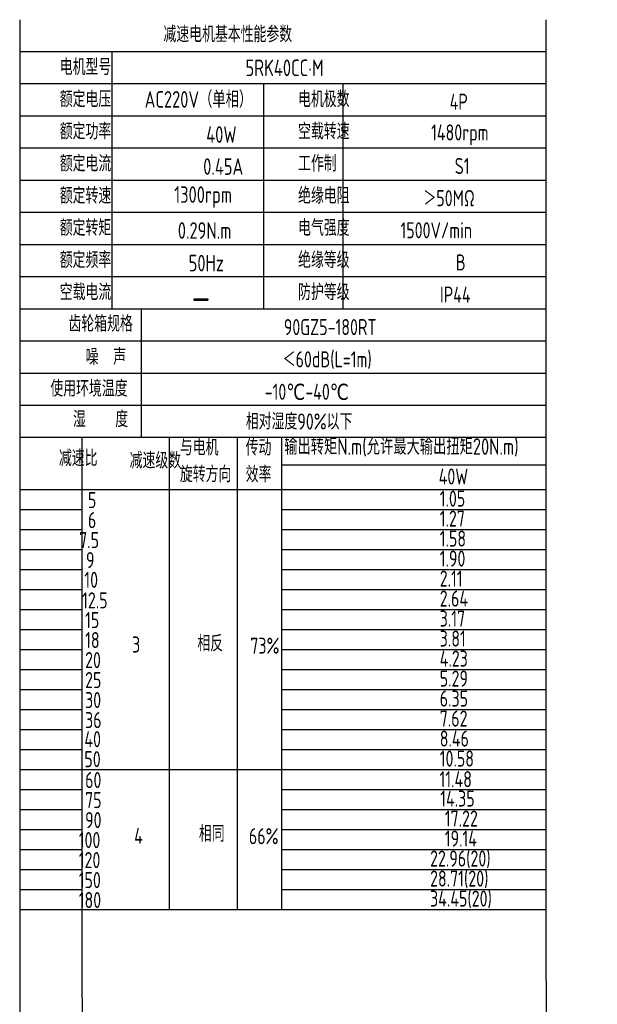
# Model space of a CAD drawing. Header units: inches. Extents: x 837 to 6223, y -2862 to 3098.
# Tile 117 of 139: x 4189 to 4471, y 2330 to 2811. Entities that reach past the tile are written whole.
import ezdxf

# ---------------------------------------------------------------- set-up
doc = ezdxf.new("R2010")
doc.units = ezdxf.units.IN
doc.header["$LTSCALE"] = 10
doc.header["$MEASUREMENT"] = 0
for name, color, linetype in [('1轮廓实线层', 7, 'Continuous'), ('2细线层', 4, 'Continuous'), ('6文字层', 3, 'Continuous')]:
    doc.layers.add(name, color=color, linetype=linetype)
doc.styles.add('PC_TEXTSTYLE', font='isocp.shx', dxfattribs={"width": 0.8, "bigfont": 'HZFS.SHX'})

msp = doc.modelspace()

# ---------------------------------------------------------------- linework, layer by layer
at = {"layer": '1轮廓实线层'}
for p, q in [((4189.22652, 2811.15996), (4189.22652, 2644.21938)), ((4189.22652, 2811.15996), (4189.22652, 2638.37406)), ((4446.17336, 2811.15996), (4446.17336, 2364.23465)), ((4189.22652, 2640.64778), (4189.22652, 2336.17349)), ((4189.22652, 2634.6774), (4189.22652, 2319.54212)), ((4189.22652, 2379.35408), (4189.22652, 2175.82255)), ((4189.22652, 2364.23465), (4189.22652, 2175.82255)), ((4446.17336, 2364.23465), (4446.48545, 2175.82256))]:
    msp.add_line(p, q, dxfattribs=at)
at = {"layer": '1轮廓实线层', "color": 4}
for p, q in [((4317.24985, 2593.62779), (4446.17336, 2593.62779)), ((4317.24985, 2581.61667), (4360.16498, 2581.61667))]:
    msp.add_line(p, q, dxfattribs=at)
at = {"layer": '2细线层'}
for p, q in [((4446.17336, 2795.45215), (4189.22652, 2795.45215)), ((4234.23469, 2795.45215), (4234.23469, 2669.78968)), ((4446.17336, 2779.74434), (4189.22652, 2779.74434)), ((4308.21635, 2779.74434), (4308.21635, 2669.78968)), ((4346.96064, 2779.74434), (4346.96064, 2669.78968)), ((4446.17336, 2764.03653), (4189.22652, 2764.03653)), ((4446.17336, 2748.32872), (4189.22652, 2748.32872)), ((4446.17336, 2732.62091), (4189.22652, 2732.62091)), ((4446.17336, 2716.9131), (4189.22652, 2716.9131)), ((4446.17336, 2701.2053), (4189.22652, 2701.2053)), ((4446.17336, 2685.49749), (4189.22652, 2685.49749)), ((4446.17336, 2669.78968), (4189.22652, 2669.78968)), ((4248.51442, 2669.78968), (4248.51442, 2606.95844)), ((4446.17336, 2654.08187), (4189.22652, 2654.08187)), ((4446.17336, 2638.37406), (4189.22652, 2638.37406)), ((4446.17336, 2638.37406), (4189.22652, 2638.37406)), ((4446.17336, 2622.66625), (4189.22652, 2622.66625)), ((4446.17336, 2622.66625), (4189.22652, 2622.66625)), ((4381.70975, 2606.95844), (4189.22652, 2606.95844)), ((4446.17336, 2606.95844), (4189.22652, 2606.95844)), ((4219.75279, 2347.12454), (4219.75279, 2606.95844)), ((4262.41017, 2376.43605), (4262.41017, 2606.95844)), ((4295.58275, 2376.43605), (4295.58275, 2606.95844)), ((4317.24985, 2376.43605), (4317.24985, 2606.95844)), ((4189.22652, 2581.61667), (4446.17336, 2581.61667)), ((4189.22652, 2571.84617), (4219.75279, 2571.84617)), ((4317.24985, 2571.84617), (4446.17336, 2571.84617)), ((4189.22652, 2562.07566), (4219.75279, 2562.07566)), ((4317.24985, 2562.07566), (4446.17336, 2562.07566)), ((4189.22652, 2552.30516), (4219.75279, 2552.30516)), ((4317.24985, 2552.30516), (4446.17336, 2552.30516)), ((4189.22652, 2542.53465), (4219.75279, 2542.53465)), ((4317.24985, 2542.53465), (4446.17336, 2542.53465)), ((4189.22652, 2532.76414), (4219.75279, 2532.76414)), ((4317.24985, 2532.76414), (4446.17336, 2532.76414)), ((4189.22652, 2522.99364), (4219.75279, 2522.99364)), ((4317.24985, 2522.99364), (4446.17336, 2522.99364)), ((4189.22652, 2513.22313), (4219.75279, 2513.22313)), ((4317.24985, 2513.22313), (4446.17336, 2513.22313)), ((4189.22652, 2503.45263), (4219.75279, 2503.45263)), ((4317.24985, 2503.45263), (4446.17336, 2503.45263)), ((4189.22652, 2493.68212), (4219.75279, 2493.68212)), ((4317.24985, 2493.68212), (4446.17336, 2493.68212)), ((4189.22652, 2483.91162), (4219.75279, 2483.91162)), ((4317.24985, 2483.91162), (4446.17336, 2483.91162)), ((4189.22652, 2474.14111), (4219.75279, 2474.14111)), ((4317.24985, 2474.14111), (4446.17336, 2474.14111)), ((4189.22652, 2464.37061), (4219.75279, 2464.37061)), ((4317.24985, 2464.37061), (4446.17336, 2464.37061)), ((4189.22652, 2454.6001), (4219.75279, 2454.6001)), ((4317.24985, 2454.6001), (4446.17336, 2454.6001)), ((4189.22652, 2444.82959), (4317.24985, 2444.82959)), ((4317.24985, 2444.82959), (4446.17336, 2444.82959)), ((4189.22652, 2435.05909), (4219.75279, 2435.05909)), ((4317.24985, 2435.05909), (4446.17336, 2435.05909)), ((4189.22652, 2425.28858), (4219.75279, 2425.28858)), ((4317.24985, 2425.28858), (4446.17336, 2425.28858)), ((4189.22652, 2415.51808), (4219.75279, 2415.51808)), ((4317.24985, 2415.51808), (4446.17336, 2415.51808)), ((4189.22652, 2405.74757), (4219.75279, 2405.74757)), ((4317.24985, 2405.74757), (4446.17336, 2405.74757)), ((4189.22652, 2395.97707), (4219.75279, 2395.97707)), ((4317.24985, 2395.97707), (4446.17336, 2395.97707)), ((4189.22652, 2386.20656), (4219.75279, 2386.20656)), ((4317.24985, 2386.20656), (4446.17336, 2386.20656)), ((4189.22652, 2376.43605), (4317.24985, 2376.43605)), ((4317.24985, 2376.43605), (4446.17336, 2376.43605)), ((4220.20372, 2175.82256), (4219.75279, 2347.12454))]:
    msp.add_line(p, q, dxfattribs=at)

# ---------------------------------------------------------------- texts
at = {"layer": '6文字层', "attachment_point": 1, "style": 'PC_TEXTSTYLE'}
for s, insert, char_height, width in [('{\\C3;减速电机基本性能参数}', (4259.41846, 2807.98901), 7.8539044, 91.6376662), ('{\\C3;         电机型号 }', (4176.46163, 2791.94018), 7.8539044, 91.6376662), ('\\pi25.593;{\\C3;      5RK40CC·M}', (4251.67744, 2791.69257), 8.100556, 112.3650494), ('{\\C3;         额定电压}', (4176.46163, 2776.23237), 7.8539044, 91.6376662), ('{\\C3;       AC220V（单相）}', (4224.30651, 2776.2666), 8.100556, 94.5155433), ('{\\C3;         电机极数}', (4292.83866, 2776.23237), 7.8539044, 91.6376662), ('{\\C3;         4P}', (4366.85771, 2775.02678), 7.8539044, 91.6376662), ('{\\C3;         额定功率}', (4176.46163, 2760.52456), 7.8539044, 91.6376662), ('{\\C3;         空载转速}', (4292.83866, 2760.52456), 7.8539044, 91.6376662), ('{\\C3;              40W}', (4228.43505, 2759.1264), 8.100556, 94.5155433), ('{\\C3;          1480rpm}', (4354.18861, 2760.00091), 7.8539044, 91.6376662), ('{\\C3;         额定电流}', (4176.46163, 2744.81675), 7.8539044, 91.6376662), ('{\\C3;              0.45A}', (4226.95861, 2743.45208), 8.100556, 94.5155433), ('{\\C3;         工作制}', (4292.83866, 2744.81675), 7.8539044, 91.6376662), ('{\\C3;           S1}', (4362.12449, 2743.61116), 7.8539044, 91.6376662), ('{\\C3;         额定转速}', (4176.46163, 2729.10894), 7.8539044, 91.6376662), ('{\\C3;       1300rpm}', (4238.74313, 2729.76666), 8.100556, 94.5155433), ('{\\C3;         绝缘电阻}', (4292.83866, 2729.10894), 7.8539044, 91.6376662), ('{\\C3;       ＞50MΩ}', (4361.23702, 2727.90335), 7.8539044, 91.6376662), ('{\\C3;         额定转矩}', (4176.46163, 2713.40113), 7.8539044, 91.6376662), ('{\\C3;         电气强度}', (4292.83866, 2713.40113), 7.8539044, 91.6376662), ('{\\C3;       0.29N.m}', (4240.49857, 2712.20723), 8.100556, 94.5155433), ('{\\C3;  1500V/min}', (4367.98457, 2712.19554), 7.8539044, 91.6376662), ('{\\C3;         额定频率}', (4176.46163, 2697.69332), 7.8539044, 91.6376662), ('{\\C3;         绝缘等级}', (4292.83866, 2697.69332), 7.8539044, 91.6376662), ('{\\C3;        50Hz}', (4242.09156, 2696.28268), 8.100556, 94.5155433), ('{\\C3;          B}', (4366.26605, 2696.48773), 7.8539044, 91.6376662), ('{\\C3;         空载电流}', (4176.46163, 2681.98551), 7.8539044, 91.6376662), ('{\\C3;         防护等级}', (4292.83866, 2681.98551), 7.8539044, 91.6376662), ('{\\C3;         IP44}', (4362.12449, 2680.77992), 7.8539044, 91.6376662), ('{\\C3;        \\H1.6708x;—}', (4244.56017, 2682.33898), 7.8539044, 91.6376662), ('{\\C3;              齿轮箱规格}', (4162.76573, 2666.55837), 7.8539044, 91.6376662), ('{\\C3;             90GZ5-180RT}', (4271.50289, 2664.91819), 7.8539044, 91.6376662), ('{\\C3;              噪  声}', (4171.1438, 2650.3627), 7.8539044, 91.6376662), ('{\\C3;              ＜60dB(L=1m)}', (4267.36989, 2649.16229), 7.8539044, 91.6376662), ('{\\C3;       使用环境温度}', (4179.03837, 2634.86209), 7.8539044, 91.6376662), ('{\\C3;       -10℃-40℃}', (4283.7231, 2633.3006), 7.8539044, 91.6376662), ('{\\C3;           湿    度}', (4175.73535, 2619.90227), 7.8539044, 91.6376662), ('{\\C3;      相对湿度90%以下}', (4278.1024, 2618.78361), 7.8539044, 91.6376662), ('{\\C3;与电机\\P旋转方向}', (4267.44671, 2606.10419), 7.853904, 91.6376662), ('{\\C3;输出转矩N.m(允许最大输出扭矩20N.m)}', (4318.39051, 2606.67233), 8.100556, 140.9134884), ('{\\C3;传动\\P效率}', (4299.59296, 2606.0219), 7.853904, 91.6376662), ('{\\C3;              减速比}', (4158.09348, 2600.85792), 7.8539044, 91.6376662), ('{\\C3;              减速级数}', (4192.62145, 2599.71875), 7.8539044, 91.6376662), ('{\\C3;                40W}', (4336.34728, 2591.90768), 7.8539044, 91.6376662), ('{\\C3;                   5}', (4154.28886, 2580.38238), 7.8539044, 91.6376662), ('{\\C3;                1.05}', (4336.85887, 2581.11937), 7.8539044, 91.6376662), ('{\\C3;                   6}', (4154.28886, 2570.61187), 7.8539044, 91.6376662), ('{\\C3;                1.27}', (4336.85887, 2571.34886), 7.8539044, 91.6376662), ('{\\C3;                  7.5}', (4153.59968, 2560.84137), 7.8539044, 91.6376662), ('{\\C3;                1.58}', (4336.85887, 2561.57835), 7.8539044, 91.6376662), ('{\\C3;                  9}', (4156.90853, 2551.07086), 7.8539044, 91.6376662), ('{\\C3;                1.90}', (4336.85887, 2551.80785), 7.8539044, 91.6376662), ('{\\C3;                   10}', (4152.54133, 2541.4186), 7.8539044, 91.6376662), ('{\\C3;                2.11}', (4336.85887, 2542.03734), 7.8539044, 91.6376662), ('{\\C3;                   12.5}', (4151.4485, 2531.40811), 7.8539044, 91.6376662), ('{\\C3;                2.64}', (4336.85887, 2532.26684), 7.8539044, 91.6376662), ('{\\C3;                   15}', (4152.91051, 2521.75935), 7.8539044, 91.6376662), ('{\\C3;                3.17}', (4336.85887, 2522.49633), 7.8539044, 91.6376662), ('{\\C3;                   18}', (4152.91051, 2511.98884), 7.8539044, 91.6376662), ('{\\C3;     相反}', (4258.04478, 2510.35759), 7.8539044, 91.6376662), ('{\\C3;                3.81}', (4336.85887, 2512.72583), 7.8539044, 91.6376662), ('{\\C3;     3}', (4226.14813, 2509.80047), 7.8539044, 91.6376662), ('{\\C3;  73%}', (4294.65013, 2509.26231), 7.8539044, 91.6376662), ('{\\C3;                   20}', (4152.91051, 2502.21834), 7.8539044, 91.6376662), ('{\\C3;                4.23}', (4336.85887, 2502.95532), 7.8539044, 91.6376662), ('{\\C3;                   25}', (4152.91051, 2492.44783), 7.8539044, 91.6376662), ('{\\C3;                5.29}', (4336.85887, 2493.18481), 7.8539044, 91.6376662), ('{\\C3;                   30}', (4152.91051, 2482.67732), 7.8539044, 91.6376662), ('{\\C3;                6.35}', (4336.85887, 2483.41431), 7.8539044, 91.6376662), ('{\\C3;                   36}', (4152.91051, 2472.90682), 7.8539044, 91.6376662), ('{\\C3;                7.62}', (4336.85887, 2473.6438), 7.8539044, 91.6376662), ('{\\C3;                   40}', (4152.55111, 2463.57175), 7.8539044, 91.6376662), ('{\\C3;                8.46}', (4336.85887, 2463.8733), 7.8539044, 91.6376662), ('{\\C3;                   50}', (4152.55111, 2453.80124), 7.8539044, 91.6376662), ('{\\C3;                10.58}', (4336.85887, 2454.10279), 7.8539044, 91.6376662), ('{\\C3;                   60}', (4152.91051, 2443.5953), 7.8539044, 91.6376662), ('{\\C3;                11.48}', (4336.76952, 2444.03159), 7.8539044, 91.6376662), ('{\\C3;                 14.35}', (4333.51025, 2434.56178), 7.8539044, 91.6376662), ('{\\C3;                   75}', (4152.91051, 2433.8248), 7.8539044, 91.6376662), ('{\\C3;                  17.22}', (4332.14645, 2424.79128), 7.8539044, 91.6376662), ('{\\C3;                   90}', (4152.91051, 2424.05429), 7.8539044, 91.6376662), ('{\\C3;     4}', (4227.18197, 2416.35635), 7.8539044, 91.6376662), ('{\\C3;     相同}', (4258.75648, 2417.40695), 7.8539044, 91.6376662), ('{\\C3;   66%}', (4290.36027, 2416.18835), 7.8539044, 91.6376662), ('{\\C3;                  19.14}', (4332.14645, 2415.02077), 7.8539044, 91.6376662), ('{\\C3;                  100}', (4153.39535, 2414.28378), 7.8539044, 91.6376662), ('{\\C3;                22.96(20)}', (4332.14431, 2405.25026), 7.8539044, 91.6376662), ('{\\C3;                  120}', (4153.39535, 2404.51328), 7.8539044, 91.6376662), ('{\\C3;                28.71(20)}', (4332.14431, 2395.47976), 7.8539044, 91.6376662), ('{\\C3;                  150}', (4153.39535, 2394.74277), 7.8539044, 91.6376662), ('{\\C3;                34.45(20)}', (4332.14431, 2385.70925), 7.8539044, 91.6376662), ('{\\C3;                  180}', (4153.39535, 2384.97227), 7.8539044, 91.6376662)]:
    msp.add_mtext(s, dxfattribs=dict(at, insert=insert, char_height=char_height, width=width))

doc.saveas('drawing.dxf')
